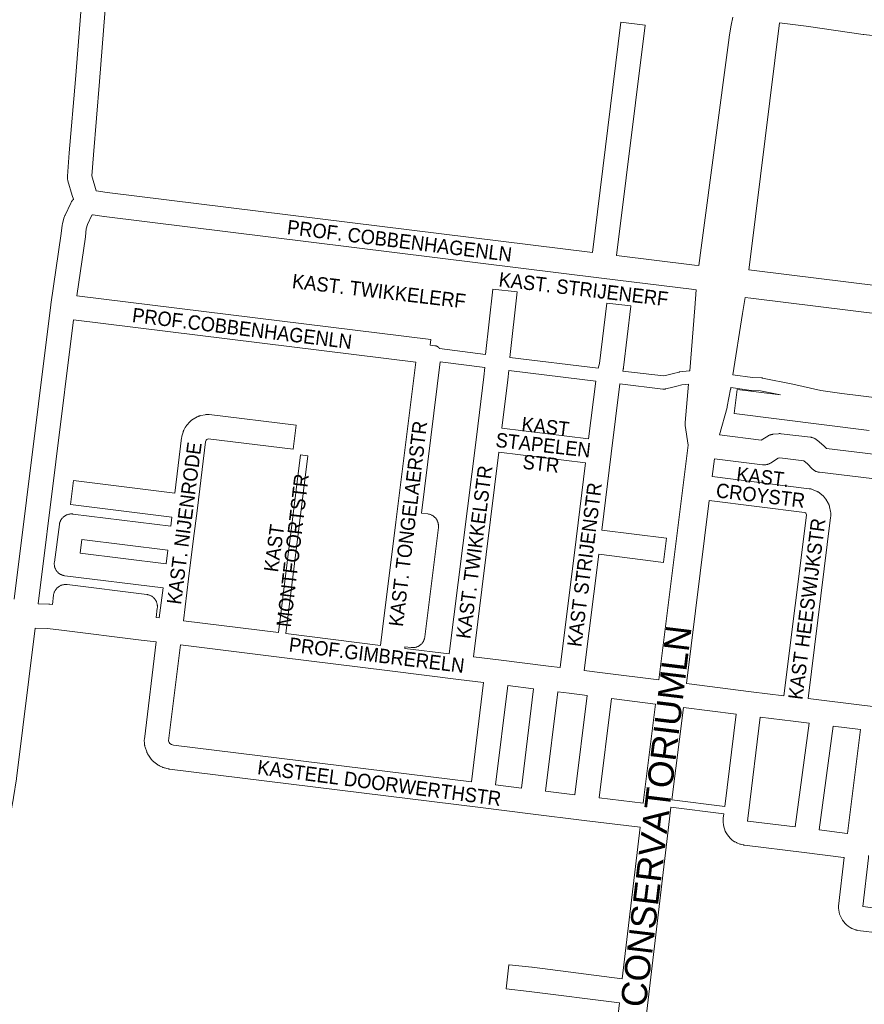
# Model space of a CAD drawing. Header units: metres. Extents: x 123819 to 142731, y 393440 to 405763.
# Tile 110 of 256: x 131279 to 131731, y 396626 to 397154. Entities that reach past the tile are written whole.
import ezdxf
from ezdxf.enums import TextEntityAlignment as Align

# ---------------------------------------------------------------- set-up
doc = ezdxf.new("R2010")
doc.units = ezdxf.units.M
doc.header["$MEASUREMENT"] = 0
for name, color, linetype, lineweight in [('gs-anno-wegen algemeen tekst', 7, 'Continuous', 0), ('gs-knt-aanvullende hoofdweg', 7, 'Continuous', 0), ('gs-knt-fietspaden', 7, 'Continuous', 0), ('gs-knt-paden', 7, 'Continuous', 0), ('gs-knt-wegen algemeen', 7, 'Continuous', 0), ('gs-vlk-plantopografie wegen algemeen', 7, 'Continuous', 0)]:
    doc.layers.add(name, color=color, linetype=linetype, lineweight=lineweight)
doc.styles.add('Style-Arial', font='arial.ttf')

msp = doc.modelspace()

# ---------------------------------------------------------------- linework, layer by layer
at = {"layer": 'gs-knt-aanvullende hoofdweg', "color": 7, "linetype": 'Continuous', "flags": 128}
for points in [[(131642.39, 397022.29), (131643.66, 397031.84), (131658.61, 397144.52), (131658.66, 397144.87), (131659.8, 397151.15), (131660.57, 397155.44)], [(131685.73, 397152.46), (131670.33, 397028.35), (131669.29, 397019.97)], [(131669.29, 397019.97), (131672.07, 397019.62), (131971.01, 396982.65), (131971.08, 396982.64), (132068.84, 396969.61)], [(131637.56, 396965.92), (131640.23, 396999.56), (131641.01, 397009.34)], [(131667.2, 397005.09), (131665.84, 396996.49), (131660.68, 396963.76)], [(132066.91, 396954.71), (131969.13, 396967.75), (131670.23, 397004.72), (131667.2, 397005.09)], [(131620.91, 396800.07), (131633.95, 396904.59), (131636.63, 396926.04), (131635.19, 396936.48), (131635.15, 396936.82), (131635.13, 396937.15), (131635.12, 396937.49), (131635.12, 396937.49), (131635.13, 396937.83), (131635.13, 396937.83), (131635.15, 396938.16), (131635.15, 396938.17), (131636.97, 396958.77)], [(131659.58, 396956.83), (131659.49, 396956.25), (131659.45, 396956.02), (131657.69, 396946.76), (131657.68, 396946.72), (131657.62, 396946.44), (131657.62, 396946.42), (131657.54, 396946.12), (131653.49, 396931.48)], [(131650.84, 396918.69), (131649.66, 396909.18)], [(131648.05, 396896.26), (131635.81, 396798.18)], [(131612.55, 396733.99), (131612.76, 396735.71), (131619.28, 396787.15)], [(131634.18, 396785.26), (131627.92, 396735.82)], [(131627.41, 396731.83), (131626.64, 396725.7), (131615.56, 396631.57), (131605.4, 396545.15), (131605.28, 396544.19)], [(131601.41, 396639.85), (131610.97, 396721.07)], [(131590.38, 396546.05), (131590.48, 396546.91), (131599.89, 396626.92)]]:
    msp.add_lwpolyline(points, dxfattribs=at)
at = {"layer": 'gs-knt-fietspaden', "color": 7, "linetype": 'Continuous', "flags": 128}
msp.add_lwpolyline([(131660.68, 396963.76), (131671.19, 396962.33), (131676.07, 396962.05), (131676.23, 396962.03), (131676.39, 396962.01), (131676.55, 396961.99), (131692.78, 396958.77), (131692.88, 396958.75), (131707.75, 396955.34), (131718.97, 396953.64), (131774.28, 396946.83)], dxfattribs=at)
at = {"layer": 'gs-knt-paden', "color": 7, "linetype": 'Continuous', "flags": 128}
msp.add_lwpolyline([(131417.13, 396825.48), (131428.95, 396920.78, -0.368905), (131428.96, 396920.78), (131432.93, 396920.29, -0.368902), (131432.94, 396920.28), (131421.12, 396824.98)], format="xyb", dxfattribs=at)
for points in [[(131627.92, 396735.82), (131656.29, 396732.23)], [(131655.79, 396728.24), (131627.41, 396731.83)]]:
    msp.add_lwpolyline(points, dxfattribs=at)
at = {"layer": 'gs-knt-wegen algemeen', "color": 7, "linetype": 'Continuous', "flags": 128}
for points in [[(131324.96, 397182.17), (131324.96, 397182.15), (131324.96, 397167.28), (131324.95, 397167.03), (131324.94, 397166.77), (131321.38, 397121.01), (131321.38, 397120.96), (131318.03, 397081.7), (131317.17, 397070.39), (131319.6, 397062.3)], [(131275.66, 396843.34), (131295.2, 397001.28), (131295.22, 397001.43), (131300.83, 397039.45), (131301.33, 397043.9), (131301.37, 397044.15), (131301.41, 397044.39), (131301.46, 397044.64), (131301.52, 397044.88), (131302.43, 397048.24), (131302.51, 397048.52), (131302.61, 397048.79), (131302.72, 397049.07), (131302.84, 397049.33), (131305.92, 397055.79), (131306.06, 397056.06), (131306.21, 397056.33), (131306.37, 397056.58), (131306.54, 397056.83), (131306.72, 397057.07), (131306.92, 397057.3), (131307.32, 397057.75), (131307.34, 397057.87), (131306.74, 397059.84), (131304.35, 397067.8), (131304.27, 397068.08), (131304.2, 397068.38), (131304.15, 397068.67), (131304.11, 397068.97), (131304.08, 397069.27), (131304.07, 397069.57), (131304.08, 397069.87), (131304.09, 397070.17), (131305.05, 397082.72), (131305.06, 397082.78), (131308.4, 397122.04), (131311.94, 397167.53)], [(132092.14, 397101.33), (132059.1, 397105.56), (131970.03, 397116.64), (131908.09, 397124.29), (131872.55, 397128.67), (131838.24, 397132.9), (131817.72, 397135.43), (131783.31, 397139.66), (131752.96, 397143.44), (131752.87, 397143.45), (131744.35, 397144.64), (131730.81, 397146.09), (131730.54, 397146.13), (131699.89, 397150.7), (131685.73, 397152.46)], [(131319.6, 397062.3), (131325.4, 397061.51), (131585.44, 397029.33)], [(131317.64, 397049.56), (131317.24, 397049.29), (131314.84, 397044.26), (131314.21, 397041.95), (131313.75, 397037.88), (131313.73, 397037.66), (131309.07, 397006.13)], [(131641.01, 397009.34), (131638.49, 397009.65), (131590.3, 397015.61), (131323.76, 397048.59), (131323.68, 397048.6), (131317.85, 397049.4), (131317.84, 397049.4), (131317.64, 397049.56)], [(131598.36, 397027.74), (131640.09, 397022.57), (131642.39, 397022.29)], [(131307.32, 396993.22), (131288.46, 396840.84)], [(131490.78, 396970.5), (131307.32, 396993.22)], [(131498.85, 396982.6), (131498.48, 396979.64)], [(131471.93, 396818.64), (131472.84, 396825.96), (131480.12, 396884.65), (131490.78, 396970.5)], [(131503.91, 396970.6), (131493.85, 396889.51), (131497.22, 396889.09), (131497.53, 396889.04), (131497.83, 396888.98), (131498.13, 396888.91), (131498.43, 396888.82), (131498.72, 396888.72), (131499.01, 396888.6), (131499.29, 396888.47), (131499.57, 396888.33), (131499.83, 396888.17), (131500.09, 396888), (131500.35, 396887.82), (131500.59, 396887.63), (131500.82, 396887.42), (131501.04, 396887.21), (131501.26, 396886.98), (131501.46, 396886.75), (131501.65, 396886.51), (131501.83, 396886.25), (131501.99, 396885.99), (131502.15, 396885.72), (131502.29, 396885.45), (131502.42, 396885.16), (131502.53, 396884.87), (131502.63, 396884.58), (131502.72, 396884.28), (131502.79, 396883.98), (131502.85, 396883.68), (131502.89, 396883.37), (131502.92, 396883.06), (131502.93, 396882.75), (131502.93, 396882.44), (131502.91, 396882.13), (131502.88, 396881.83), (131495.6, 396823.14), (131495.55, 396822.83), (131495.49, 396822.52), (131495.42, 396822.22), (131495.33, 396821.93), (131495.23, 396821.63), (131495.11, 396821.35), (131494.98, 396821.07), (131494.84, 396820.79), (131494.68, 396820.52), (131494.51, 396820.26), (131494.33, 396820.01), (131494.14, 396819.77), (131493.94, 396819.54), (131493.72, 396819.31), (131493.5, 396819.1), (131493.26, 396818.9), (131493.02, 396818.71), (131492.76, 396818.53), (131492.5, 396818.36), (131492.23, 396818.21), (131491.96, 396818.07), (131491.67, 396817.94), (131491.39, 396817.83), (131491.09, 396817.73), (131490.8, 396817.64), (131490.49, 396817.57), (131490.19, 396817.51), (131489.88, 396817.47), (131489.57, 396817.44), (131489.26, 396817.43), (131488.95, 396817.43), (131488.65, 396817.45), (131488.34, 396817.48), (131484.96, 396817.9), (131484.85, 396817.03)], [(131523.23, 396930.25), (131527.23, 396962.56), (131527.79, 396967.58)], [(131540.71, 396965.98), (131540.16, 396961.08), (131540.15, 396961), (131540.15, 396961), (131540.15, 396961)], [(131540.15, 396961), (131536.95, 396935.11)], [(131583.37, 396929.42), (131587.19, 396960.33)], [(131600.12, 396958.79), (131595.49, 396921.37)], [(131536.95, 396935.11), (131583.37, 396929.42)], [(131508.72, 396814.07), (131523.23, 396930.24), (131523.23, 396930.24)], [(131523.23, 396930.24), (131523.23, 396930.25), (131523.23, 396930.25)], [(131523.23, 396930.24), (131523.23, 396930.25), (131523.23, 396930.25)], [(131653.49, 396931.48), (131675.84, 396928.65), (131679.32, 396930.85), (131679.58, 396931), (131679.84, 396931.14), (131680.11, 396931.27), (131680.39, 396931.39), (131680.67, 396931.49), (131680.95, 396931.58), (131681.24, 396931.66), (131681.53, 396931.73), (131681.83, 396931.78), (131682.13, 396931.82), (131685.15, 396932.13), (131685.44, 396932.15), (131685.72, 396932.16), (131686.01, 396932.16), (131686.3, 396932.14), (131686.59, 396932.11), (131702.29, 396930.23), (131702.58, 396930.18), (131702.88, 396930.13), (131703.17, 396930.06), (131703.45, 396929.97), (131703.74, 396929.88), (131704.01, 396929.77), (131704.29, 396929.65), (131704.55, 396929.52), (131704.82, 396929.37), (131705.07, 396929.21), (131705.32, 396929.04), (131705.55, 396928.86), (131705.78, 396928.67), (131709.37, 396925.55), (131709.55, 396925.38), (131709.73, 396925.21), (131710.82, 396924.1), (131753.65, 396918.96)], [(131535.35, 396922.19), (131521.64, 396812.47)], [(131581.77, 396916.5), (131535.35, 396922.19)], [(131595.49, 396921.37), (131595.49, 396921.36), (131595.49, 396921.36)], [(131595.49, 396921.37), (131595.49, 396921.36), (131595.49, 396921.36)], [(131752.89, 396905.94), (131707.01, 396911.45), (131706.7, 396911.49), (131706.39, 396911.55), (131706.09, 396911.63), (131705.79, 396911.72), (131705.49, 396911.82), (131705.2, 396911.94), (131704.91, 396912.07), (131704.64, 396912.21), (131704.37, 396912.37), (131704.1, 396912.54), (131703.85, 396912.72), (131703.61, 396912.92), (131703.37, 396913.12), (131703.15, 396913.34), (131700.63, 396915.89), (131698.74, 396917.54), (131685.76, 396919.1), (131684.97, 396919.02), (131680.82, 396916.4), (131680.56, 396916.24), (131680.3, 396916.1), (131680.03, 396915.97), (131679.75, 396915.85), (131679.47, 396915.75), (131679.19, 396915.66), (131678.9, 396915.58), (131678.61, 396915.52), (131678.31, 396915.46), (131678.02, 396915.43), (131677.72, 396915.4), (131677.42, 396915.39), (131677.12, 396915.4), (131676.82, 396915.41), (131676.53, 396915.44), (131650.84, 396918.69)], [(131568.15, 396806.7), (131576.69, 396875.55), (131581.77, 396916.5)], [(131649.66, 396909.18), (131701.61, 396902.64), (131701.89, 396902.6), (131702.17, 396902.54), (131702.45, 396902.48), (131702.72, 396902.4), (131703, 396902.31), (131703.26, 396902.21), (131704.45, 396901.72)], [(131704.45, 396901.72), (131705.52, 396901.28), (131705.8, 396901.16), (131706.07, 396901.03), (131706.33, 396900.88), (131706.59, 396900.72), (131706.84, 396900.55), (131707.09, 396900.37), (131707.32, 396900.18), (131709.16, 396898.58), (131709.39, 396898.37), (131709.6, 396898.16), (131709.81, 396897.93), (131710, 396897.7), (131710.19, 396897.46), (131710.36, 396897.21), (131710.52, 396896.95), (131711.75, 396894.84), (131711.9, 396894.58), (131712.03, 396894.3), (131712.15, 396894.03), (131712.26, 396893.74), (131712.36, 396893.46), (131712.44, 396893.16), (131712.51, 396892.87), (131713, 396890.48), (131713.05, 396890.22), (131713.09, 396889.95), (131713.11, 396889.69), (131713.13, 396889.42), (131713.13, 396889.15), (131713.13, 396888.89), (131713.08, 396887.67), (131713.06, 396887.4), (131713.03, 396887.14)], [(131704.45, 396901.72), (131704.45, 396901.72), (131704.45, 396901.72)], [(131704.45, 396901.72), (131704.45, 396901.72), (131704.45, 396901.72)], [(131699.53, 396889.67), (131699.13, 396889.83), (131648.05, 396896.26)], [(131688.04, 396791.64), (131700.08, 396888.48), (131700.09, 396888.64), (131699.97, 396889.19), (131699.82, 396889.44), (131699.6, 396889.64), (131699.53, 396889.66)], [(131699.53, 396889.66), (131699.53, 396889.67)], [(131699.53, 396889.66), (131699.53, 396889.67)], [(131699.54, 396889.66), (131699.53, 396889.66)], [(131713.03, 396887.14), (131700.97, 396790.06)], [(131310.9, 396868.05), (131356.94, 396862.4), (131357.83, 396869.62), (131311.87, 396875.33), (131310.9, 396868.05)], [(131288.46, 396840.84), (131294.08, 396840.69), (131294.39, 396840.67), (131294.71, 396840.64), (131296.06, 396840.47), (131296.69, 396845.55), (131296.74, 396845.87), (131296.8, 396846.18), (131296.88, 396846.49), (131296.97, 396846.79), (131297.08, 396847.09), (131297.2, 396847.39), (131297.34, 396847.68), (131297.49, 396847.96), (131297.66, 396848.23), (131297.83, 396848.5), (131298.02, 396848.76), (131298.23, 396849), (131298.44, 396849.24), (131298.67, 396849.47), (131298.9, 396849.68), (131299.15, 396849.88), (131299.41, 396850.07), (131299.67, 396850.25), (131299.95, 396850.41), (131300.23, 396850.56), (131300.52, 396850.7), (131300.81, 396850.82), (131301.12, 396850.93), (131301.42, 396851.02), (131301.73, 396851.1), (131302.04, 396851.16), (131302.36, 396851.21), (131302.68, 396851.24), (131303, 396851.25), (131303.32, 396851.25), (131303.64, 396851.24), (131303.95, 396851.21), (131346.63, 396845.9), (131346.94, 396845.86), (131347.26, 396845.79), (131347.56, 396845.72), (131347.87, 396845.62), (131348.17, 396845.52), (131348.47, 396845.39), (131348.76, 396845.26), (131349.04, 396845.11), (131349.31, 396844.94), (131349.58, 396844.76), (131349.83, 396844.57), (131350.08, 396844.37), (131350.32, 396844.15), (131350.54, 396843.93), (131350.76, 396843.69), (131350.96, 396843.44), (131351.15, 396843.19), (131351.33, 396842.92), (131351.49, 396842.65), (131351.64, 396842.37), (131351.78, 396842.08), (131351.9, 396841.78), (131352.01, 396841.48), (131352.1, 396841.17), (131352.18, 396840.86), (131352.24, 396840.56), (131352.24, 396840.55), (131352.24, 396840.55)], [(131352.24, 396840.55), (131352.28, 396840.24), (131352.32, 396839.92), (131352.33, 396839.6), (131352.33, 396839.28), (131352.31, 396838.96), (131352.28, 396838.64), (131351.66, 396833.61), (131353.34, 396833.41)], [(131366.26, 396831.83), (131417.13, 396825.48)], [(131286.85, 396827.86), (131276.78, 396747.21), (131276.75, 396747.04), (131275.24, 396737.08), (131275.21, 396736.89), (131271.6, 396717.07), (131271.56, 396716.88), (131269.46, 396707.03), (131269.44, 396706.92), (131243.06, 396593.24)], [(131351.75, 396820.49), (131343.62, 396821.46), (131343.59, 396821.47), (131300.92, 396826.75), (131293.42, 396827.68), (131286.85, 396827.86)], [(131421.12, 396824.98), (131471.93, 396818.64)], [(131610.97, 396721.07), (131580.93, 396724.79), (131552.2, 396728.35), (131525.42, 396731.66), (131358.89, 396752.3), (131358.65, 396752.33), (131358.4, 396752.38), (131358.16, 396752.43), (131356.16, 396752.91), (131355.87, 396752.99), (131355.57, 396753.09), (131355.29, 396753.19), (131355, 396753.31), (131353.78, 396753.87), (131353.52, 396754), (131353.26, 396754.13), (131353.01, 396754.28), (131352.77, 396754.44), (131352.53, 396754.62), (131350.41, 396756.24), (131350.19, 396756.41), (131349.98, 396756.59), (131349.78, 396756.78), (131349.58, 396756.98), (131349.4, 396757.19), (131349.22, 396757.4), (131349.06, 396757.62), (131347.5, 396759.8), (131347.34, 396760.02), (131347.2, 396760.26), (131347.06, 396760.5), (131346.93, 396760.75), (131346.82, 396761), (131346.71, 396761.26), (131346.62, 396761.52), (131345.77, 396764.05), (131345.68, 396764.33), (131345.61, 396764.61), (131345.55, 396764.9), (131345.5, 396765.19), (131345.46, 396765.47), (131345.33, 396766.81), (131345.31, 396767.1), (131345.3, 396767.39), (131345.3, 396767.67), (131345.32, 396767.96), (131345.34, 396768.25), (131351.75, 396820.49)], [(131364.67, 396818.91), (131358.36, 396767.45), (131358.65, 396766.59), (131359.07, 396766), (131359.84, 396765.42), (131360.87, 396765.17)], [(131527.11, 396798.67), (131513.57, 396800.35), (131476.79, 396804.91), (131476.78, 396804.91), (131417.52, 396812.31), (131364.67, 396818.91)], [(131484.85, 396817.03), (131508.72, 396814.07)], [(131521.64, 396812.47), (131535.16, 396810.79), (131561.94, 396807.47), (131568.15, 396806.7)], [(131581.07, 396805.09), (131590.75, 396803.89), (131620.91, 396800.07)], [(131360.87, 396765.17), (131520.55, 396745.39), (131527.11, 396798.67)], [(131540.03, 396797.06), (131533.48, 396743.79), (131547.34, 396742.07), (131553.89, 396795.34)], [(131553.89, 396795.34), (131540.03, 396797.06)], [(131635.81, 396798.18), (131670.51, 396793.78), (131688.04, 396791.64)], [(131566.81, 396793.74), (131560.26, 396740.47), (131576.07, 396738.51), (131582.68, 396791.78)], [(131582.68, 396791.78), (131573.01, 396792.97), (131566.81, 396793.74)], [(131595.59, 396790.16), (131589, 396736.91), (131612.55, 396733.99)], [(131619.28, 396787.15), (131595.59, 396790.16)], [(131700.97, 396790.06), (131709.65, 396789), (131737.1, 396785.65), (131747.38, 396784.39)], [(131662.44, 396781.68), (131634.18, 396785.26)], [(131656.29, 396732.23), (131662.44, 396781.68)], [(131675.36, 396780.07), (131668.96, 396728.61), (131668.45, 396724.5), (131668.75, 396724.43), (131694.08, 396721.25), (131701.54, 396776.88)], [(131701.54, 396776.88), (131692.91, 396777.93), (131675.36, 396780.07)], [(131714.46, 396775.3), (131706.99, 396719.63), (131721.94, 396717.75), (131722, 396717.74)], [(131729.03, 396773.52), (131714.46, 396775.3)], [(131722, 396717.74), (131729.03, 396773.52)], [(131751.48, 396662.8), (131727.59, 396665.79), (131727.33, 396665.83), (131727.07, 396665.88), (131726.81, 396665.94), (131726.55, 396666.01), (131725.48, 396666.38), (131724.43, 396666.84), (131723.44, 396667.39), (131722.49, 396668.03), (131721.6, 396668.75), (131720.78, 396669.55), (131720.04, 396670.41), (131719.37, 396671.33), (131718.78, 396672.31), (131718.29, 396673.34), (131717.88, 396674.41), (131717.57, 396675.5), (131717.36, 396676.63), (131717.25, 396677.76), (131717.24, 396678.03), (131717.24, 396678.31), (131717.25, 396678.58), (131717.28, 396678.85), (131720.21, 396704.8), (131719.9, 396704.88), (131698.86, 396707.52), (131666.81, 396711.55), (131666.6, 396711.58), (131666.39, 396711.62), (131666.18, 396711.66), (131665.05, 396711.92), (131664.81, 396711.98), (131664.58, 396712.04), (131664.35, 396712.12), (131664.12, 396712.2), (131663.13, 396712.59), (131662.85, 396712.71), (131662.57, 396712.84), (131661.84, 396713.21), (131661.58, 396713.35), (131661.32, 396713.51), (131661.07, 396713.67), (131660.12, 396714.39), (131659.25, 396715.2), (131658.45, 396716.07), (131657.74, 396717.02), (131657.11, 396718.03), (131656.57, 396719.09), (131656.14, 396720.19), (131655.8, 396721.33), (131655.57, 396722.49), (131655.45, 396723.67), (131655.43, 396724.86), (131655.52, 396726.04), (131655.52, 396726.06), (131655.79, 396728.24)], [(131733.32, 396705.91), (131733.34, 396705.73), (131733.34, 396705.48), (131733.34, 396705.22), (131733.33, 396704.96), (131733.3, 396704.7), (131730.35, 396678.57), (131746.56, 396676.54), (131749.66, 396703.9)]]:
    msp.add_lwpolyline(points, dxfattribs=at)
for points in [[(131585.44, 397029.33), (131600.71, 397152.78, -0.368887), (131600.72, 397152.79), (131613.62, 397151.19, -0.368885), (131613.63, 397151.18), (131598.36, 397027.74)], [(131528.17, 396974.61), (131532.08, 397009.69, -0.36828), (131532.09, 397009.7), (131545.01, 397008.26, -0.36828), (131545.02, 397008.25), (131541.1, 396973.04), (131541.1, 396973.04), (131541.1, 396973.01)], [(131309.07, 397006.13), (131498.84, 396982.62), (131498.84, 396982.62, -0.399562), (131498.85, 396982.61), (131498.85, 396982.6)], [(131588.53, 396967.25), (131589.24, 396969.72), (131593.07, 397002.12, -0.368618), (131593.08, 397002.13), (131605.99, 397000.6, -0.368619), (131606, 397000.59), (131602.1, 396967.66), (131602.07, 396967.4), (131602.02, 396967.14), (131601.96, 396966.89), (131601.9, 396966.63), (131601.9, 396966.63), (131601.89, 396966.63), (131601.62, 396965.68)], [(131733.66, 396933.88), (131661.31, 396942.91, -0.368942), (131661.31, 396942.92), (131662.92, 396955.82, -0.368943), (131662.93, 396955.83), (131686.16, 396952.93)], [(131353.34, 396833.41), (131355.33, 396849.48), (131302.79, 396855.93), (131302.48, 396855.98), (131302.17, 396856.04), (131301.87, 396856.11), (131301.57, 396856.2), (131301.28, 396856.31), (131300.99, 396856.42), (131300.71, 396856.55), (131300.43, 396856.7), (131300.16, 396856.86), (131299.9, 396857.03), (131299.65, 396857.21), (131299.4, 396857.4), (131299.17, 396857.61), (131298.94, 396857.83), (131298.73, 396858.05), (131298.53, 396858.29), (131298.34, 396858.54), (131298.16, 396858.79), (131297.99, 396859.06), (131297.84, 396859.33), (131297.7, 396859.61), (131297.57, 396859.89), (131297.46, 396860.18), (131297.36, 396860.48), (131297.28, 396860.78), (131297.21, 396861.08), (131297.15, 396861.39), (131297.11, 396861.7), (131297.08, 396862.01), (131297.07, 396862.32), (131297.08, 396862.63), (131297.1, 396862.94), (131297.13, 396863.25), (131299.82, 396883.45), (131299.87, 396883.76), (131299.93, 396884.07), (131300.01, 396884.38), (131300.11, 396884.68), (131300.22, 396884.98), (131300.34, 396885.27), (131300.48, 396885.56), (131300.63, 396885.84), (131300.8, 396886.11), (131300.98, 396886.37), (131301.17, 396886.63), (131301.37, 396886.87), (131301.58, 396887.1), (131301.81, 396887.33), (131302.05, 396887.54), (131302.29, 396887.74), (131302.55, 396887.93), (131302.82, 396888.1), (131303.09, 396888.27), (131303.37, 396888.41), (131303.66, 396888.55), (131303.95, 396888.67), (131304.25, 396888.78), (131304.56, 396888.87), (131304.86, 396888.94), (131305.18, 396889), (131305.49, 396889.05), (131305.81, 396889.08), (131306.12, 396889.1), (131306.44, 396889.09), (131306.76, 396889.08), (131307.07, 396889.05), (131359.44, 396882.54), (131360.03, 396887.37), (131305.82, 396894.09, -0.368903), (131305.81, 396894.11), (131307.41, 396907.01, -0.368903), (131307.42, 396907.02), (131361.64, 396900.29), (131365.31, 396929.89), (131365.35, 396930.2), (131365.42, 396930.51), (131365.49, 396930.81), (131366.09, 396932.98), (131366.17, 396933.26), (131366.27, 396933.54), (131366.38, 396933.81), (131366.5, 396934.08), (131366.63, 396934.34), (131367.22, 396935.44), (131367.38, 396935.71), (131367.54, 396935.97), (131367.72, 396936.23), (131367.92, 396936.47), (131368.12, 396936.71), (131369.79, 396938.56), (131369.99, 396938.78), (131370.21, 396938.98), (131370.43, 396939.18), (131370.66, 396939.37), (131370.9, 396939.54), (131371.15, 396939.71), (131371.41, 396939.86), (131373.57, 396941.09), (131373.83, 396941.23), (131374.1, 396941.36), (131374.37, 396941.48), (131374.65, 396941.58), (131374.94, 396941.67), (131375.22, 396941.75), (131375.51, 396941.81), (131377.95, 396942.3), (131378.24, 396942.35), (131378.54, 396942.39), (131378.83, 396942.41), (131379.13, 396942.42), (131379.43, 396942.42), (131379.72, 396942.41), (131380.02, 396942.38), (131426.62, 396936.68, -0.368817), (131426.62, 396936.67)], [(131426.62, 396936.67), (131425.05, 396923.76, -0.368818), (131425.04, 396923.75), (131379.47, 396929.33), (131379.09, 396929.25), (131378.75, 396929.06), (131378.41, 396928.68), (131378.17, 396927.81), (131373.76, 396892.23), (131371.55, 396874.48), (131369.06, 396854.34), (131366.26, 396831.83)], [(131595.49, 396921.36), (131590.41, 396880.4), (131625.04, 396876.07, -0.368954), (131625.05, 396876.06)], [(131625.05, 396876.06), (131623.44, 396863.16, -0.368954), (131623.43, 396863.15), (131588.81, 396867.48), (131581.07, 396805.09)], [(131599.89, 396626.92), (131551.5, 396633.07), (131539.28, 396634.43, -0.368271), (131539.28, 396634.44), (131540.71, 396647.36, -0.368272), (131540.72, 396647.37), (131552.99, 396646.01), (131553.09, 396646), (131601.41, 396639.85)]]:
    msp.add_lwpolyline(points, format="xyb", dxfattribs=at)
at = {"layer": 'gs-vlk-plantopografie wegen algemeen', "color": 7, "linetype": 'Continuous', "flags": 128}
for points in [[(131498.48, 396979.64), (131501.03, 396979.32), (131501.19, 396979.29), (131501.2, 396979.29), (131501.36, 396979.26), (131501.37, 396979.26), (131501.52, 396979.22), (131501.53, 396979.22), (131501.68, 396979.17), (131501.7, 396979.17), (131501.83, 396979.12), (131501.86, 396979.11), (131501.99, 396979.05), (131502.02, 396979.04), (131502.14, 396978.98), (131502.17, 396978.97), (131502.29, 396978.9), (131502.33, 396978.88), (131502.43, 396978.82), (131502.47, 396978.8), (131502.57, 396978.73), (131502.62, 396978.7), (131502.71, 396978.63), (131502.75, 396978.6), (131502.84, 396978.53), (131502.89, 396978.49), (131502.96, 396978.42), (131503.01, 396978.37), (131503.08, 396978.3), (131503.14, 396978.25), (131503.2, 396978.18), (131503.25, 396978.12), (131503.31, 396978.05), (131503.36, 396977.99), (131503.41, 396977.92), (131503.46, 396977.85), (131503.51, 396977.78), (131503.53, 396977.74), (131503.55, 396977.72), (131528.17, 396974.61)], [(131541.1, 396973.01), (131588.53, 396967.25)], [(131527.79, 396967.58), (131503.91, 396970.6)], [(131587.19, 396960.33), (131579.87, 396961.2), (131579.87, 396961.2), (131540.71, 396965.98)], [(131601.62, 396965.68), (131623.41, 396963.08), (131625.3, 396963.55), (131628.88, 396964.45), (131631.86, 396965.19), (131632, 396965.23), (131632.14, 396965.25), (131632.28, 396965.27), (131637.18, 396965.87), (131637.56, 396965.92)], [(131636.97, 396958.77), (131633.35, 396958.33), (131630.58, 396957.64), (131627.01, 396956.74), (131624.49, 396956.11), (131624.33, 396956.08), (131624.31, 396956.08), (131624.18, 396956.05), (131624.13, 396956.05), (131624.02, 396956.03), (131623.95, 396956.02), (131623.86, 396956.02), (131623.77, 396956.01), (131623.7, 396956.01), (131623.59, 396956.01), (131623.54, 396956.01), (131623.4, 396956.02), (131623.38, 396956.02), (131623.22, 396956.03), (131600.12, 396958.79)], [(131686.16, 396952.93), (131675.42, 396955.05), (131670.65, 396955.33), (131670.51, 396955.34), (131670.38, 396955.36), (131659.58, 396956.83)]]:
    msp.add_lwpolyline(points, dxfattribs=at)

# ---------------------------------------------------------------- texts
at = {"layer": 'gs-anno-wegen algemeen tekst', "color": 7, "style": 'Style-Arial', "width": 0.909091}
for s, rotation, p in [('PROF. COBBENHAGENLN', 352.9424, (131482.1, 397035.55)), ('KAST. TWIKKELERF', 353.258, (131471.07, 397008.59)), ('KAST. STRIJENERF', 353.258, (131580.68, 397009.6)), ('PROF.COBBENHAGENLN', 352.9386, (131397.74, 396988.58)), ('KAST', 353.5221, (131560.25, 396935.95)), ('KAST. TONGELAERSTR', 83.2081, (131486.58, 396883.85)), ('STAPELEN', 353.5221, (131559.07, 396926.02)), ('KAST. NIJENRODE', 82.6462, (131366.71, 396884.1)), ('STR', 353.5221, (131557.89, 396916.09)), ('KAST.', 353.1876, (131676.75, 396908.95)), ('KAST. TWIKKELSTR', 82.6746, (131522.1, 396868.65)), ('MONTFOORTSTR', 83.2081, (131424.78, 396869.56)), ('CROYSTR', 353.1876, (131675.51, 396899.03)), ('KAST STRIJENSTR', 82.7904, (131581.17, 396861.91)), ('KAST', 82.079, (131414.85, 396870.74)), ('KAST HEESWIJKSTR', 82.6753, (131700.31, 396838.17)), ('PROF.GIMBRERELN', 352.9742, (131469.85, 396813.4)), ('KASTEEL DOORWERTHSTR', 352.5189, (131471.26, 396744.85))]:
    msp.add_text(s, height=7.7, rotation=rotation, dxfattribs=at).set_placement(p, align=Align.MIDDLE_CENTER)
at = {"layer": 'gs-anno-wegen algemeen tekst', "color": 7, "style": 'Style-Arial'}
msp.add_text('CONSERVATORIUMLN', height=13.6, rotation=83.1138, dxfattribs=at).set_placement((131619.49, 396727.02), align=Align.MIDDLE_CENTER)

doc.saveas('drawing.dxf')
